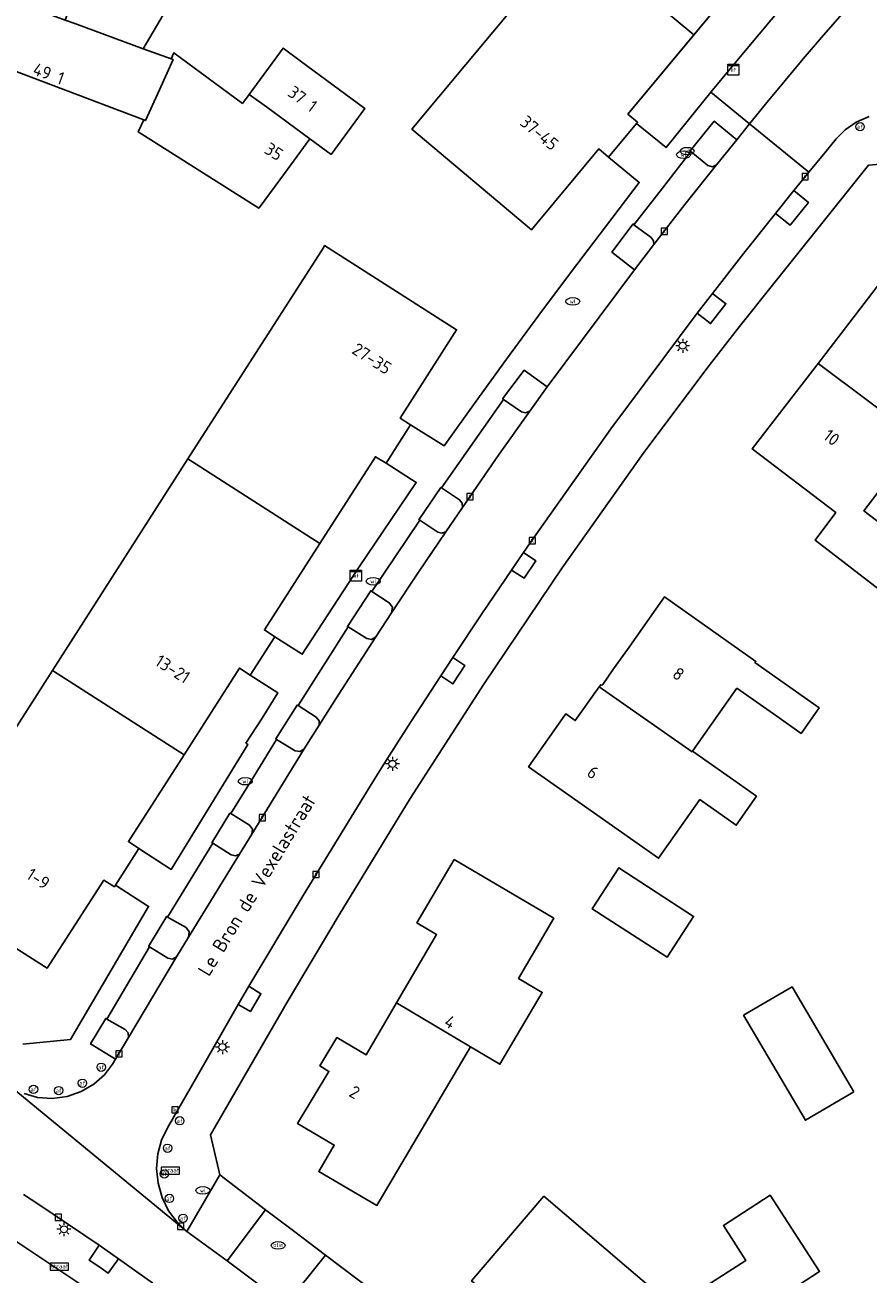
# Model space of a CAD drawing. Header units: metres. Extents: x 197147 to 199131, y 355511 to 356703.
# Tile 52 of 225: x 197610 to 197670, y 356080 to 356169. Entities that reach past the tile are written whole.
import ezdxf
from ezdxf.enums import TextEntityAlignment as Align

# ---------------------------------------------------------------- set-up
doc = ezdxf.new("R2010")
doc.units = ezdxf.units.M
for name, color, linetype in [('B-WE-GR-BEPLANTING_CULTUUR_BOSPLANTSOEN-GV', 252, 'GR-PLANTSOEN'), ('B-WE-GR-BEPLANTING_CULTUUR_HEESTERS-GV', 252, 'Continuous'), ('B-WE-IE-MEUBILAIR_WEGMEUBILAIR-GV', 252, 'Continuous'), ('B-WE-IE-MEUBILAIR_WEGMEUBILAIR-S', 252, 'Continuous'), ('B-WE-IE-TERREINAFSCHEIDING_KUNSTMATIG_MUUR-G', 252, 'IE-TERREINAFSCHEIDING-KUNSTMATIG-DICHT'), ('B-WE-KL-ET_LS_SR_KAST-S', 252, 'Continuous'), ('B-WE-OG-BEBOUWING-GV', 252, 'Continuous'), ('B-WE-OG-BEBOUWING_HUISNUMMER-T18', 252, 'Continuous'), ('B-WE-OG-BEBOUWING_STRAATNAAM-T35', 252, 'Continuous'), ('B-WE-OG-TERREIN_ERF-GV', 252, 'Continuous'), ('B-WE-RI-HWA_KOLK-S', 253, 'Continuous'), ('B-WE-RI-VWA_AFSCHEIDER-S', 253, 'Continuous'), ('B-WE-VH-ONVERHARD-GV', 253, 'Continuous'), ('B-WE-VH-VERHARDING_ASFALT-GV', 253, 'Continuous'), ('B-WE-VH-VERHARDING_BETONSTRAATSTEEN-GV', 253, 'Continuous'), ('B-WE-VH-VERHARDING_TEGEL-GV', 253, 'Continuous')]:
    doc.layers.add(name, color=color, linetype=linetype)
doc.styles.add('NLCS-ISO-M-T18', font='NLCS-ISO.ttf', dxfattribs={"height": 1.8})
doc.styles.add('NLCS-ISO-M200-T25', font='NLCS-ISO.ttf')
doc.linetypes.add('GR-PLANTSOEN', pattern='A,0,[179,NLCS.SHX,S=2,R=0,X=0,Y=0],-4', length=4)
doc.linetypes.add('IE-TERREINAFSCHEIDING-KUNSTMATIG-DICHT', pattern='A,8,-1,[82,NLCS.SHX,S=0.75,R=90,X=0,Y=0],-1', length=10)

# ---------------------------------------------------------------- blocks, each defined once
blk = doc.blocks.new('BGT-STRAATNAAMBORD-SO')
at = {"color": 0, "linetype": 'ByBlock', "lineweight": 18}
blk.add_lwpolyline([(-3.25, -1.25), (3.25, -1.25), (3.25, 1.25), (-3.25, 1.25)], close=True, dxfattribs=at)
at = {"color": 0, "linetype": 'ByBlock', "lineweight": 18, "style": 'NLCS-ISO-M-T18'}
blk.add_text('straat', height=1.5, dxfattribs=at).set_placement((0, 0.15), align=Align.MIDDLE_CENTER)
blk = doc.blocks.new('BGT-ELEKTRAKAST-SO')
at = {"color": 0, "linetype": 'ByBlock', "lineweight": 18}
for points in [[(-2, 2), (2, 2), (2, 1.68), (-2, 1.68)], [(-2, 1.52), (2, 1.52), (2, -2), (-2, -2)]]:
    blk.add_lwpolyline(points, close=True, dxfattribs=at)
at = {"color": 0, "linetype": 'ByBlock', "lineweight": 18, "style": 'NLCS-ISO-M-T18'}
blk.add_text('et', height=1.5, dxfattribs=at).set_placement((0, 0), align=Align.MIDDLE_CENTER)
blk = doc.blocks.new('BGT-AFSLUITPAAL-SO')
at = {"color": 0, "linetype": 'ByBlock', "lineweight": 18}
blk.add_circle((0, 0), 1.5, dxfattribs=at)
at = {"color": 0, "linetype": 'ByBlock', "lineweight": 18, "style": 'NLCS-ISO-M-T18'}
blk.add_text('af', height=1.5, dxfattribs=at).set_placement((0, 0), align=Align.MIDDLE_CENTER)
blk = doc.blocks.new('BGT-LICHTMAST-SO')
at = {"color": 0, "linetype": 'ByBlock', "lineweight": 18}
for points in [[(-1.25, 0), (-2, 0)], [(-1.41, 1.41), (-0.88, 0.88)], [(0, 2), (0, 1.25)], [(0.88, 0.88), (1.41, 1.41)], [(2, 0), (1.25, 0)], [(-1.41, -1.41), (-0.88, -0.88)], [(0, -1.25), (0, -2)], [(0.88, -0.88), (1.41, -1.41)]]:
    blk.add_lwpolyline(points, dxfattribs=at)
blk.add_circle((0, 0), 1, dxfattribs=at)
blk = doc.blocks.new('BGT-WATERLEIDINGPUT-SO')
at = {"color": 0, "linetype": 'ByBlock', "lineweight": 18}
blk.add_ellipse((0, 0), major_axis=(2.5, 0), ratio=0.54, dxfattribs=at)
at = {"color": 0, "linetype": 'ByBlock', "lineweight": 18, "style": 'NLCS-ISO-M-T18'}
blk.add_text('wl', height=1.5, dxfattribs=at).set_placement((0, 0), align=Align.MIDDLE_CENTER)
blk = doc.blocks.new('BGT-KOLK-SO')
at = {"color": 0, "linetype": 'ByBlock', "lineweight": 18}
blk.add_lwpolyline([(-0.045, -0.045), (0.045, -0.045), (0.045, 0.045), (-0.045, 0.045)], close=True, dxfattribs=at)
at = {"color": 0, "linetype": 'ByBlock', "lineweight": 18, "style": 'NLCS-ISO-M-T18'}
blk.add_text('k', height=0.06, dxfattribs=at).set_placement((0, 0), align=Align.MIDDLE_CENTER)
blk = doc.blocks.new('BGT-BENZINEPUT_OLIEPUT-SO')
at = {"color": 0, "linetype": 'ByBlock', "lineweight": 18}
blk.add_ellipse((0, 0), major_axis=(2.5, 0), ratio=0.54, dxfattribs=at)
at = {"color": 0, "linetype": 'ByBlock', "lineweight": 18, "style": 'NLCS-ISO-M-T18'}
blk.add_text('olie', height=1.5, dxfattribs=at).set_placement((0, 0.16), align=Align.MIDDLE_CENTER)

msp = doc.modelspace()

# ---------------------------------------------------------------- linework, layer by layer
at = {"layer": 'B-WE-GR-BEPLANTING_CULTUUR_BOSPLANTSOEN-GV', "flags": 128}
msp.add_lwpolyline([(197613.523, 356172.66), (197612.485, 356169.819), (197613.159, 356169.573), (197618.062, 356167.779), (197626.855, 356182.75), (197631.687, 356190.432), (197636.58, 356198.418), (197644.141, 356210.23), (197643.914, 356210.373), (197635.914, 356197.654), (197634.401, 356195.445), (197632.999, 356193.228), (197619.599, 356180.705), (197613.523, 356172.66)], dxfattribs=at)
at = {"layer": 'B-WE-GR-BEPLANTING_CULTUUR_HEESTERS-GV', "flags": 128}
for points in [[(197657.248, 356160.415), (197658.467, 356159.434), (197658.784, 356159.334), (197659.085, 356159.473), (197660.533, 356161.27), (197658.918, 356162.59), (197657.185, 356160.474), (197657.248, 356160.415)], [(197653.202, 356151.963), (197654.586, 356153.762), (197654.569, 356154.04), (197654.404, 356154.264), (197653.176, 356155.185), (197653.125, 356155.247), (197651.596, 356153.214), (197653.202, 356151.963)], [(197623.534, 356087.192), (197621.188, 356083.157), (197624.059, 356081.038), (197626.82, 356084.705), (197623.534, 356087.192)], [(197631.589, 356075.221), (197634.61, 356078.81), (197631.11, 356081.459), (197628.228, 356077.864), (197631.589, 356075.221)]]:
    msp.add_lwpolyline(points, dxfattribs=at)
at = {"layer": 'B-WE-IE-MEUBILAIR_WEGMEUBILAIR-GV', "flags": 128}
for points in [[(197660.533, 356161.27), (197658.918, 356162.59), (197657.185, 356160.474), (197657.248, 356160.415), (197658.467, 356159.434), (197658.784, 356159.334), (197659.085, 356159.473), (197660.533, 356161.27)], [(197653.176, 356155.185), (197653.125, 356155.247), (197651.596, 356153.214), (197653.202, 356151.963), (197654.586, 356153.762), (197654.569, 356154.04), (197654.404, 356154.264), (197653.176, 356155.185)], [(197658.794, 356150.277), (197657.7, 356148.855), (197658.659, 356148.113), (197659.754, 356149.534), (197658.794, 356150.277)], [(197646.965, 356143.586), (197645.312, 356144.775), (197643.78, 356142.739), (197643.831, 356142.688), (197645.123, 356141.806), (197645.426, 356141.724), (197645.714, 356141.848), (197646.965, 356143.586)], [(197639.407, 356136.359), (197639.367, 356136.392), (197637.791, 356134.08), (197637.846, 356134.039), (197639.134, 356133.19), (197639.429, 356133.108), (197639.716, 356133.214), (197640.906, 356134.964), (197640.894, 356135.27), (197640.704, 356135.509), (197639.407, 356136.359)], [(197644.403, 356130.472), (197645.31, 356129.885), (197646.142, 356131.134), (197645.266, 356131.733), (197644.403, 356130.472)], [(197632.724, 356126.403), (197634.053, 356125.58), (197634.406, 356125.516), (197634.708, 356125.71), (197635.83, 356127.413), (197635.901, 356127.81), (197635.672, 356128.142), (197634.417, 356128.943), (197634.348, 356129.002), (197632.676, 356126.433), (197632.724, 356126.403)], [(197639.354, 356122.916), (197640.222, 356122.331), (197641.076, 356123.64), (197640.213, 356124.223), (197639.354, 356122.916)], [(197630.653, 356119.372), (197630.646, 356119.698), (197630.442, 356119.952), (197629.144, 356120.777), (197629.072, 356120.813), (197627.542, 356118.412), (197627.605, 356118.358), (197628.926, 356117.55), (197629.281, 356117.488), (197629.583, 356117.684), (197630.653, 356119.372)], [(197624.963, 356110.156), (197625.834, 356111.574), (197625.886, 356111.934), (197625.672, 356112.228), (197624.34, 356113.054), (197624.262, 356113.071), (197622.984, 356110.966), (197623.052, 356110.925), (197624.353, 356110.098), (197624.668, 356110.022), (197624.963, 356110.156)], [(197619.81, 356105.652), (197619.762, 356105.702), (197618.452, 356103.547), (197618.516, 356103.509), (197619.82, 356102.706), (197620.151, 356102.639), (197620.447, 356102.803), (197621.314, 356104.213), (197621.36, 356104.591), (197621.128, 356104.892), (197619.81, 356105.652)], [(197625.626, 356100.705), (197624.866, 356099.396), (197625.737, 356098.882), (197626.489, 356100.161), (197625.626, 356100.705)], [(197616.075, 356095.472), (197617.001, 356097.024), (197616.98, 356097.353), (197616.762, 356097.601), (197615.451, 356098.35), (197615.386, 356098.391), (197614.294, 356096.572), (197616.075, 356095.472)], [(197616.302, 356081.192), (197614.91, 356082.159), (197614.191, 356081.099), (197614.877, 356080.638), (197615.555, 356080.158), (197616.302, 356081.192)]]:
    msp.add_lwpolyline(points, dxfattribs=at)
at = {"layer": 'B-WE-IE-TERREINAFSCHEIDING_KUNSTMATIG_MUUR-G', "ltscale": 0.2, "flags": 128}
for points in [[(197628.371, 356099.565), (197622.881, 356090.076), (197623.534, 356087.192)], [(197623.534, 356087.192), (197626.82, 356084.705)], [(197626.82, 356084.705), (197628.814, 356083.197)], [(197628.814, 356083.197), (197631.11, 356081.459)], [(197631.11, 356081.459), (197634.61, 356078.81)]]:
    msp.add_lwpolyline(points, dxfattribs=at)
at = {"layer": 'B-WE-OG-BEBOUWING-GV', "flags": 128}
for points in [[(197657.463, 356168.775), (197662.181, 356174.446), (197662.864, 356173.847), (197662.908, 356173.9), (197664.915, 356176.311), (197664.954, 356176.357), (197664.27, 356176.929), (197669.053, 356182.708), (197660.497, 356189.89), (197648.868, 356175.94), (197657.463, 356168.775)], [(197648.868, 356175.94), (197637.276, 356162.034), (197645.836, 356154.819), (197650.653, 356160.608), (197651.353, 356160.021), (197651.36, 356160.03), (197653.358, 356162.432), (197653.429, 356162.518), (197652.745, 356163.104), (197657.463, 356168.775)], [(197620.06, 356167.048), (197618.062, 356167.779), (197613.159, 356169.573), (197612.485, 356169.819), (197611.829, 356170.059), (197609.249, 356171.003), (197607.856, 356167.424), (197607.573, 356166.679), (197618.099, 356162.683)], [(197626.879, 356163.633), (197629.992, 356161.335), (197631.505, 356160.219), (197633.924, 356163.496), (197629.298, 356166.91), (197628.076, 356167.812), (197625.634, 356164.503), (197626.879, 356163.633)], [(197625.634, 356164.503), (197625.166, 356163.87), (197620.257, 356167.487), (197620.06, 356167.048), (197620.196, 356166.998), (197619.101, 356164.584), (197618.219, 356162.638), (197618.099, 356162.683), (197617.712, 356161.822), (197626.329, 356156.371), (197626.42, 356156.494), (197628.161, 356158.853), (197629.992, 356161.335)], [(197630.703, 356132.387), (197634.671, 356138.581), (197635.448, 356138.122), (197637.196, 356140.861), (197636.45, 356141.348), (197640.481, 356147.666), (197631.039, 356153.69), (197630.974, 356153.589), (197621.267, 356138.428)], [(197673.561, 356139.865), (197678.198, 356145.93), (197671.05, 356151.396), (197666.345, 356145.268), (197673.561, 356139.865)], [(197666.345, 356145.268), (197661.643, 356139.144), (197667.617, 356134.589), (197666.15, 356132.61), (197671.031, 356128.852), (197673.345, 356131.878), (197669.628, 356134.721), (197673.561, 356139.865)], [(197620.985, 356117.254), (197624.961, 356123.463), (197625.711, 356122.96), (197627.48, 356125.701), (197626.734, 356126.192), (197630.703, 356132.387), (197621.267, 356138.428), (197611.57, 356123.282)], [(197652.706, 356124.804), (197651.722, 356123.406), (197650.941, 356122.297), (197650.895, 356122.232), (197650.803, 356122.273), (197650.693, 356122.119), (197657.34, 356117.472), (197657.371, 356117.516), (197660.544, 356122.021), (197663.39, 356120.016), (197665.131, 356118.79), (197666.42, 356120.622), (197661.834, 356123.852), (197661.897, 356123.942), (197655.348, 356128.554), (197652.706, 356124.804)], [(197617.756, 356110.562), (197617.008, 356111.045), (197620.985, 356117.254), (197611.57, 356123.282), (197601.776, 356107.985), (197611.184, 356101.981), (197615.239, 356108.279), (197616.005, 356107.814), (197616.081, 356107.933), (197617.756, 356110.562)], [(197650.693, 356122.119), (197648.973, 356119.703), (197648.295, 356120.178), (197648.23, 356120.085), (197645.633, 356116.403), (197654.934, 356109.852), (197657.893, 356114.054), (197660.493, 356112.223), (197661.95, 356114.291), (197660.31, 356115.446), (197657.371, 356117.516)], [(197636.196, 356099.517), (197641.491, 356096.352), (197643.584, 356095.118), (197646.616, 356100.261), (197644.917, 356101.263), (197647.448, 356105.567), (197640.312, 356109.762), (197637.643, 356105.225), (197639.056, 356104.393), (197636.196, 356099.517)], [(197650.194, 356106.235), (197655.545, 356102.771), (197657.444, 356105.696), (197652.094, 356109.171), (197650.194, 356106.235)], [(197668.913, 356093.147), (197664.492, 356100.66), (197661.019, 356098.617), (197665.44, 356091.104), (197668.913, 356093.147)], [(197636.196, 356099.517), (197634.005, 356095.781), (197631.908, 356097.028), (197630.709, 356094.997), (197631.349, 356094.607), (197629.113, 356090.871), (197631.734, 356089.331), (197630.623, 356087.441), (197634.778, 356085.01), (197641.491, 356096.352)], [(197657.391, 356078.643), (197656.005, 356077.754), (197652.647, 356080.621), (197646.735, 356085.67), (197641.559, 356079.609), (197650.563, 356071.899), (197651.911, 356072.778), (197654.95, 356068.071), (197661.905, 356072.579), (197659.567, 356076.185), (197662.983, 356078.291), (197663.109, 356078.127), (197666.45, 356080.286), (197662.927, 356085.737), (197659.576, 356083.571), (197661.188, 356081.076), (197657.391, 356078.643)]]:
    msp.add_lwpolyline(points, dxfattribs=at)
at = {"layer": 'B-WE-OG-TERREIN_ERF-GV', "flags": 128}
for points in [[(197626.855, 356182.75), (197618.062, 356167.779), (197620.06, 356167.048), (197620.257, 356167.487), (197625.166, 356163.87), (197625.634, 356164.503), (197628.076, 356167.812), (197629.298, 356166.91), (197633.924, 356163.496), (197631.505, 356160.219), (197629.992, 356161.335), (197628.161, 356158.853), (197626.42, 356156.494), (197626.329, 356156.371), (197617.712, 356161.822), (197618.099, 356162.683), (197607.573, 356166.679)], [(197601.776, 356107.985), (197611.57, 356123.282), (197621.267, 356138.428), (197630.974, 356153.589), (197631.039, 356153.69), (197640.481, 356147.666), (197636.45, 356141.348), (197637.196, 356140.861), (197639.59, 356139.355), (197641.809, 356142.467), (197644.052, 356145.561), (197646.374, 356148.708), (197648.717, 356151.839), (197651.129, 356155.031), (197653.558, 356158.211), (197651.36, 356160.03), (197651.353, 356160.021), (197650.653, 356160.608), (197645.836, 356154.819), (197637.276, 356162.034), (197648.868, 356175.94)], [(197664.955, 356172.201), (197662.908, 356173.9), (197662.864, 356173.847), (197662.181, 356174.446), (197652.745, 356163.104), (197653.429, 356162.518), (197653.358, 356162.432), (197655.474, 356160.711), (197658.685, 356164.665), (197660.17, 356166.493), (197664.955, 356172.201)], [(197672.756, 356159.694), (197669.952, 356159.446), (197663.076, 356150.87), (197660.716, 356147.896), (197658.384, 356144.899), (197653.832, 356138.822), (197648.032, 356130.637), (197642.427, 356122.318), (197637.16, 356114.125), (197632.075, 356105.819), (197628.371, 356099.565), (197622.881, 356090.076), (197623.534, 356087.192), (197626.82, 356084.705), (197628.814, 356083.197), (197631.11, 356081.459), (197634.61, 356078.81)], [(197673.561, 356139.865), (197669.628, 356134.721), (197673.345, 356131.878), (197671.031, 356128.852), (197666.15, 356132.61), (197667.617, 356134.589), (197661.643, 356139.144), (197666.345, 356145.268), (197671.05, 356151.396), (197678.198, 356145.93), (197673.561, 356139.865)], [(197635.448, 356138.122), (197634.671, 356138.581), (197630.703, 356132.387), (197626.734, 356126.192), (197627.48, 356125.701), (197629.446, 356124.452), (197633.473, 356130.635), (197637.602, 356136.751), (197635.448, 356138.122)], [(197657.371, 356117.516), (197660.31, 356115.446), (197661.95, 356114.291), (197660.493, 356112.223), (197657.893, 356114.054), (197654.934, 356109.852), (197645.633, 356116.403), (197648.23, 356120.085), (197648.295, 356120.178), (197648.973, 356119.703), (197650.693, 356122.119), (197650.803, 356122.273), (197650.895, 356122.232), (197650.941, 356122.297), (197651.722, 356123.406), (197652.706, 356124.804), (197655.348, 356128.554), (197661.897, 356123.942), (197661.834, 356123.852), (197666.42, 356120.622), (197665.131, 356118.79), (197663.39, 356120.016), (197660.544, 356122.021), (197657.371, 356117.516)], [(197617.756, 356110.562), (197620.068, 356109.051), (197625.548, 356118.001), (197625.415, 356118.097), (197626.565, 356119.891), (197627.692, 356121.696), (197625.711, 356122.96), (197624.961, 356123.463), (197620.985, 356117.254), (197617.008, 356111.045), (197617.756, 356110.562)], [(197636.196, 356099.517), (197639.056, 356104.393), (197637.643, 356105.225), (197640.312, 356109.762), (197647.448, 356105.567), (197644.917, 356101.263), (197646.616, 356100.261), (197643.584, 356095.118), (197641.491, 356096.352), (197634.778, 356085.01), (197630.623, 356087.441), (197631.734, 356089.331), (197629.113, 356090.871), (197631.349, 356094.607), (197630.709, 356094.997), (197631.908, 356097.028), (197634.005, 356095.781), (197636.196, 356099.517)], [(197652.094, 356109.171), (197657.444, 356105.696), (197655.545, 356102.771), (197650.194, 356106.235), (197652.094, 356109.171)], [(197609.453, 356096.554), (197612.867, 356096.892), (197618.448, 356106.409), (197616.081, 356107.933), (197616.005, 356107.814), (197615.239, 356108.279), (197611.184, 356101.981), (197601.776, 356107.985)], [(197668.913, 356093.147), (197665.44, 356091.104), (197661.019, 356098.617), (197664.492, 356100.66), (197668.913, 356093.147)], [(197652.647, 356080.621), (197656.005, 356077.754), (197657.391, 356078.643), (197661.188, 356081.076), (197659.576, 356083.571), (197662.927, 356085.737), (197666.45, 356080.286), (197663.109, 356078.127), (197662.983, 356078.291), (197659.567, 356076.185), (197661.905, 356072.579), (197654.95, 356068.071), (197651.911, 356072.778), (197650.563, 356071.899), (197641.559, 356079.609), (197646.735, 356085.67), (197652.647, 356080.621)], [(197604.955, 356018.89), (197611.84, 356025.207), (197626.242, 356038.541), (197628.86, 356040.91), (197631.529, 356043.22), (197642.01, 356052.044), (197643.176, 356055.668), (197640.587, 356058.038), (197635.648, 356062.354), (197630.627, 356066.576), (197625.529, 356070.704), (197620.354, 356074.734), (197620.261, 356074.608), (197613.234, 356079.597), (197606.056, 356084.365)]]:
    msp.add_lwpolyline(points, dxfattribs=at)
at = {"layer": 'B-WE-VH-ONVERHARD-GV', "flags": 128}
for points in [[(197664.612, 356157.625), (197663.29, 356155.984), (197664.34, 356155.145), (197665.663, 356156.768), (197664.612, 356157.625)], [(197657.7, 356148.855), (197658.659, 356148.113), (197659.754, 356149.534), (197658.794, 356150.277), (197657.7, 356148.855)], [(197643.831, 356142.688), (197645.123, 356141.806), (197645.426, 356141.724), (197645.714, 356141.848), (197646.965, 356143.586), (197645.312, 356144.775), (197643.78, 356142.739), (197643.831, 356142.688)], [(197637.846, 356134.039), (197639.134, 356133.19), (197639.429, 356133.108), (197639.716, 356133.214), (197640.906, 356134.964), (197640.894, 356135.27), (197640.704, 356135.509), (197639.407, 356136.359), (197639.367, 356136.392), (197637.791, 356134.08), (197637.846, 356134.039)], [(197645.266, 356131.733), (197644.403, 356130.472), (197645.31, 356129.885), (197646.142, 356131.134), (197645.266, 356131.733)], [(197632.724, 356126.403), (197634.053, 356125.58), (197634.406, 356125.516), (197634.708, 356125.71), (197635.83, 356127.413), (197635.901, 356127.81), (197635.672, 356128.142), (197634.417, 356128.943), (197634.348, 356129.002), (197632.676, 356126.433), (197632.724, 356126.403)], [(197639.354, 356122.916), (197640.222, 356122.331), (197641.076, 356123.64), (197640.213, 356124.223), (197639.354, 356122.916)], [(197627.605, 356118.358), (197628.926, 356117.55), (197629.281, 356117.488), (197629.583, 356117.684), (197630.653, 356119.372), (197630.646, 356119.698), (197630.442, 356119.952), (197629.144, 356120.777), (197629.072, 356120.813), (197627.542, 356118.412), (197627.605, 356118.358)], [(197623.052, 356110.925), (197624.353, 356110.098), (197624.668, 356110.022), (197624.963, 356110.156), (197625.834, 356111.574), (197625.886, 356111.934), (197625.672, 356112.228), (197624.34, 356113.054), (197624.262, 356113.071), (197622.984, 356110.966), (197623.052, 356110.925)], [(197618.516, 356103.509), (197619.82, 356102.706), (197620.151, 356102.639), (197620.447, 356102.803), (197621.314, 356104.213), (197621.36, 356104.591), (197621.128, 356104.892), (197619.81, 356105.652), (197619.762, 356105.702), (197618.452, 356103.547), (197618.516, 356103.509)], [(197624.866, 356099.396), (197625.737, 356098.882), (197626.489, 356100.161), (197625.626, 356100.705), (197624.866, 356099.396)], [(197617.001, 356097.024), (197616.98, 356097.353), (197616.762, 356097.601), (197615.451, 356098.35), (197615.386, 356098.391), (197614.294, 356096.572), (197616.075, 356095.472), (197617.001, 356097.024)], [(197614.91, 356082.159), (197614.191, 356081.099), (197614.877, 356080.638), (197615.555, 356080.158), (197616.302, 356081.192), (197614.91, 356082.159)]]:
    msp.add_lwpolyline(points, dxfattribs=at)
at = {"layer": 'B-WE-VH-VERHARDING_ASFALT-GV', "flags": 128}
for points in [[(197608.683, 356093.437), (197621.188, 356083.157), (197620.487, 356083.824), (197619.881, 356084.638), (197619.414, 356085.577), (197619.121, 356086.602), (197619.021, 356087.663), (197619.113, 356088.708), (197619.381, 356089.686), (197619.791, 356090.563), (197620.797, 356092.315), (197621.411, 356093.383), (197624.866, 356099.396), (197625.626, 356100.705), (197629.505, 356107.191), (197634.298, 356115.021), (197635.113, 356116.318), (197637.22, 356119.626), (197639.354, 356122.916), (197640.213, 356124.223), (197642.296, 356127.355), (197644.403, 356130.472), (197645.266, 356131.733), (197645.739, 356132.421), (197651.519, 356140.581), (197657.7, 356148.855), (197658.794, 356150.277), (197661.029, 356153.141), (197663.29, 356155.984), (197664.612, 356157.625), (197665.683, 356158.95), (197661.449, 356162.408), (197660.533, 356161.27), (197659.085, 356159.473), (197656.822, 356156.628), (197654.586, 356153.762), (197653.202, 356151.963), (197646.965, 356143.586), (197645.714, 356141.848), (197643.539, 356138.776), (197640.906, 356134.964), (197639.716, 356133.214), (197637.765, 356130.319), (197635.83, 356127.413), (197634.708, 356125.71), (197633.266, 356123.487), (197631.84, 356121.254), (197630.653, 356119.372), (197629.583, 356117.684), (197625.834, 356111.574), (197624.963, 356110.156), (197621.314, 356104.213), (197620.447, 356102.803)], [(197620.447, 356102.803), (197617.001, 356097.024), (197616.075, 356095.472), (197615.866, 356095.122), (197615.288, 356094.365), (197614.537, 356093.69), (197613.634, 356093.155), (197612.62, 356092.805), (197611.557, 356092.668), (197610.51, 356092.746), (197609.538, 356093.016)], [(197609.499, 356085.798), (197610.515, 356085.129), (197612.72, 356083.655), (197614.91, 356082.159), (197616.302, 356081.192), (197618.761, 356079.452)], [(197626.061, 356079.541), (197624.059, 356081.038), (197621.188, 356083.157)]]:
    msp.add_lwpolyline(points, dxfattribs=at)
at = {"layer": 'B-WE-VH-VERHARDING_BETONSTRAATSTEEN-GV', "flags": 128}
for points in [[(197669.402, 356171.832), (197666.589, 356168.577), (197665.29, 356167.048), (197664.001, 356165.511), (197662.595, 356163.811), (197661.449, 356162.408), (197665.683, 356158.95), (197666.822, 356160.338), (197667.641, 356161.336), (197668.281, 356161.984), (197669.078, 356162.53), (197670.006, 356162.923)], [(197653.176, 356155.185), (197654.404, 356154.264), (197654.569, 356154.04), (197654.586, 356153.762), (197656.822, 356156.628), (197659.085, 356159.473), (197658.784, 356159.334), (197658.467, 356159.434), (197657.248, 356160.415), (197655.209, 356157.805), (197653.176, 356155.185)], [(197640.906, 356134.964), (197643.539, 356138.776), (197645.714, 356141.848), (197645.426, 356141.724), (197645.123, 356141.806), (197643.831, 356142.688), (197639.407, 356136.359), (197640.704, 356135.509), (197640.894, 356135.27), (197640.906, 356134.964)], [(197639.716, 356133.214), (197639.429, 356133.108), (197639.134, 356133.19), (197637.846, 356134.039), (197634.417, 356128.943), (197635.672, 356128.142), (197635.901, 356127.81), (197635.83, 356127.413), (197637.765, 356130.319), (197639.716, 356133.214)], [(197634.708, 356125.71), (197634.406, 356125.516), (197634.053, 356125.58), (197632.724, 356126.403), (197629.144, 356120.777), (197630.442, 356119.952), (197630.646, 356119.698), (197630.653, 356119.372), (197631.84, 356121.254), (197633.266, 356123.487), (197634.708, 356125.71)], [(197629.583, 356117.684), (197629.281, 356117.488), (197628.926, 356117.55), (197627.605, 356118.358), (197625.966, 356115.706), (197624.34, 356113.054), (197625.672, 356112.228), (197625.886, 356111.934), (197625.834, 356111.574), (197629.583, 356117.684)], [(197623.052, 356110.925), (197619.81, 356105.652), (197621.128, 356104.892), (197621.36, 356104.591), (197621.314, 356104.213), (197624.963, 356110.156), (197624.668, 356110.022), (197624.353, 356110.098), (197623.052, 356110.925)], [(197615.451, 356098.35), (197616.762, 356097.601), (197616.98, 356097.353), (197617.001, 356097.024), (197620.447, 356102.803), (197620.151, 356102.639), (197619.82, 356102.706), (197618.516, 356103.509), (197615.451, 356098.35)], [(197628.228, 356077.864), (197631.11, 356081.459), (197628.814, 356083.197), (197626.82, 356084.705), (197624.059, 356081.038), (197626.061, 356079.541), (197628.228, 356077.864)]]:
    msp.add_lwpolyline(points, dxfattribs=at)
at = {"layer": 'B-WE-VH-VERHARDING_TEGEL-GV', "flags": 128}
for points in [[(197673.76, 356181.878), (197670.381, 356178.239), (197667.088, 356174.523), (197664.955, 356172.201), (197660.17, 356166.493), (197658.685, 356164.665)], [(197661.449, 356162.408), (197662.595, 356163.811), (197664.001, 356165.511), (197665.29, 356167.048), (197666.589, 356168.577), (197669.402, 356171.832)], [(197609.538, 356093.016), (197610.51, 356092.746), (197611.557, 356092.668), (197612.62, 356092.805), (197613.634, 356093.155), (197614.537, 356093.69), (197615.288, 356094.365), (197615.866, 356095.122), (197616.075, 356095.472), (197614.294, 356096.572), (197615.386, 356098.391), (197615.451, 356098.35), (197618.516, 356103.509), (197618.452, 356103.547), (197619.762, 356105.702), (197619.81, 356105.652), (197623.052, 356110.925), (197622.984, 356110.966), (197624.262, 356113.071), (197624.34, 356113.054), (197625.966, 356115.706), (197627.605, 356118.358), (197627.542, 356118.412), (197629.072, 356120.813), (197629.144, 356120.777), (197632.724, 356126.403), (197632.676, 356126.433), (197634.348, 356129.002), (197634.417, 356128.943), (197637.846, 356134.039), (197637.791, 356134.08), (197639.367, 356136.392), (197639.407, 356136.359), (197643.831, 356142.688), (197643.78, 356142.739), (197645.312, 356144.775), (197646.965, 356143.586), (197653.202, 356151.963), (197651.596, 356153.214), (197653.125, 356155.247), (197653.176, 356155.185), (197655.209, 356157.805), (197657.248, 356160.415), (197657.185, 356160.474), (197658.918, 356162.59), (197660.533, 356161.27), (197661.449, 356162.408), (197658.685, 356164.665), (197655.474, 356160.711), (197653.358, 356162.432), (197651.36, 356160.03), (197653.558, 356158.211), (197651.129, 356155.031), (197648.717, 356151.839), (197646.374, 356148.708), (197644.052, 356145.561), (197641.809, 356142.467), (197639.59, 356139.355), (197637.196, 356140.861), (197635.448, 356138.122), (197637.602, 356136.751), (197633.473, 356130.635), (197629.446, 356124.452), (197627.48, 356125.701), (197625.711, 356122.96), (197627.692, 356121.696), (197626.565, 356119.891), (197625.415, 356118.097), (197625.548, 356118.001), (197620.068, 356109.051), (197617.756, 356110.562), (197616.081, 356107.933), (197618.448, 356106.409), (197612.867, 356096.892), (197609.453, 356096.554)], [(197670.006, 356162.923), (197669.078, 356162.53), (197668.281, 356161.984), (197667.641, 356161.336), (197666.822, 356160.338), (197665.683, 356158.95), (197664.612, 356157.625), (197665.663, 356156.768), (197664.34, 356155.145), (197663.29, 356155.984), (197661.029, 356153.141), (197658.794, 356150.277), (197659.754, 356149.534), (197658.659, 356148.113), (197657.7, 356148.855), (197651.519, 356140.581), (197645.739, 356132.421), (197645.266, 356131.733), (197646.142, 356131.134), (197645.31, 356129.885), (197644.403, 356130.472), (197642.296, 356127.355), (197640.213, 356124.223), (197641.076, 356123.64), (197640.222, 356122.331), (197639.354, 356122.916), (197637.22, 356119.626), (197635.113, 356116.318), (197634.298, 356115.021), (197629.505, 356107.191), (197625.626, 356100.705), (197626.489, 356100.161), (197625.737, 356098.882), (197624.866, 356099.396), (197621.411, 356093.383), (197620.797, 356092.315), (197619.791, 356090.563), (197619.381, 356089.686), (197619.113, 356088.708), (197619.021, 356087.663), (197619.121, 356086.602), (197619.414, 356085.577), (197619.881, 356084.638), (197620.487, 356083.824), (197621.188, 356083.157), (197623.534, 356087.192), (197622.881, 356090.076), (197628.371, 356099.565), (197632.075, 356105.819), (197637.16, 356114.125), (197642.427, 356122.318), (197648.032, 356130.637), (197653.832, 356138.822), (197658.384, 356144.899), (197660.716, 356147.896), (197663.076, 356150.87), (197669.952, 356159.446), (197672.756, 356159.694)], [(197618.761, 356079.452), (197616.302, 356081.192), (197615.555, 356080.158), (197614.877, 356080.638), (197614.191, 356081.099), (197614.91, 356082.159), (197612.72, 356083.655), (197610.515, 356085.129), (197609.499, 356085.798)], [(197606.056, 356084.365), (197613.234, 356079.597)]]:
    msp.add_lwpolyline(points, dxfattribs=at)

# ---------------------------------------------------------------- block references
at = {"layer": 'B-WE-IE-MEUBILAIR_WEGMEUBILAIR-S'}
for name, p, xscale, yscale, zscale in [('BGT-AFSLUITPAAL-SO', (197669.354, 356162.204), 0.2, 0.2, 0.2), ('BGT-WATERLEIDINGPUT-SO', (197656.978, 356160.453), 0.2, 0.2, 0.2), ('BGT-WATERLEIDINGPUT-SO', (197656.717, 356160.194), 0.2, 0.2, 0.2), ('BGT-WATERLEIDINGPUT-SO', (197648.796, 356149.702), 0.2, 0.2, 0.2), ('BGT-LICHTMAST-SO', (197656.66, 356146.527), 0.25, 0.25, 0.25), ('BGT-WATERLEIDINGPUT-SO', (197634.521, 356129.675), 0.2, 0.2, 0.2), ('BGT-LICHTMAST-SO', (197635.896, 356116.611), 0.25, 0.25, 0.25), ('BGT-WATERLEIDINGPUT-SO', (197625.368, 356115.369), 0.2, 0.2, 0.2), ('BGT-LICHTMAST-SO', (197623.733, 356096.342), 0.25, 0.25, 0.25), ('BGT-AFSLUITPAAL-SO', (197615.061, 356094.9), 0.2, 0.2, 0.2), ('BGT-AFSLUITPAAL-SO', (197610.212, 356093.319), 0.2, 0.2, 0.2), ('BGT-AFSLUITPAAL-SO', (197612.015, 356093.233), 0.2, 0.2, 0.2), ('BGT-AFSLUITPAAL-SO', (197613.712, 356093.753), 0.2, 0.2, 0.2), ('BGT-AFSLUITPAAL-SO', (197620.674, 356091.07), 0.2, 0.2, 0.2), ('BGT-AFSLUITPAAL-SO', (197619.804, 356089.106), 0.2, 0.2, 0.2), ('BGT-AFSLUITPAAL-SO', (197619.572, 356087.271), 0.2, 0.2, 0.2), ('BGT-STRAATNAAMBORD-SO', (197620.006, 356087.497), 0.2, 0.2, 0.2), ('BGT-WATERLEIDINGPUT-SO', (197622.335, 356086.09), 0.2, 0.2, 0.2), ('BGT-AFSLUITPAAL-SO', (197619.937, 356085.513), 0.2, 0.2, 0.2), ('BGT-LICHTMAST-SO', (197612.392, 356083.306), 0.25, 0.25, 0.25), ('BGT-AFSLUITPAAL-SO', (197620.916, 356084.096), 0.2, 0.2, 0.2), ('BGT-STRAATNAAMBORD-SO', (197612.065, 356080.635), 0.2, 0.2, 0.2)]:
    msp.add_blockref(name, p, dxfattribs=dict(at, xscale=xscale, yscale=yscale, zscale=zscale))
at = {"layer": 'B-WE-KL-ET_LS_SR_KAST-S', "xscale": 0.2, "yscale": 0.2, "zscale": 0.2}
for p in [(197660.285, 356166.285), (197633.281, 356130.071)]:
    msp.add_blockref('BGT-ELEKTRAKAST-SO', p, dxfattribs=at)
at = {"layer": 'B-WE-RI-HWA_KOLK-S', "xscale": 5, "yscale": 5, "zscale": 5}
for p in [(197665.425, 356158.622), (197655.351, 356154.705), (197641.449, 356135.725), (197645.904, 356132.586), (197626.585, 356112.764), (197630.431, 356108.692), (197616.326, 356095.86), (197620.335, 356091.855), (197612, 356084.155), (197620.748, 356083.517)]:
    msp.add_blockref('BGT-KOLK-SO', p, dxfattribs=at)
at = {"layer": 'B-WE-RI-VWA_AFSCHEIDER-S', "xscale": 0.2, "yscale": 0.2, "zscale": 0.2}
msp.add_blockref('BGT-BENZINEPUT_OLIEPUT-SO', (197627.722, 356082.157), dxfattribs=at)

# ---------------------------------------------------------------- texts
at = {"layer": 'B-WE-OG-BEBOUWING_HUISNUMMER-T18', "char_height": 0.9, "attachment_point": 5, "style": 'NLCS-ISO-M200-T25'}
for s, insert, rotation in [('49 1', (197611.301, 356165.993), 339.9), ('37 1', (197629.464, 356164.189), 323.6), ('37-45', (197646.406, 356161.758), 320.2), ('35', (197627.411, 356160.42), 327.7), ('27-35', (197634.423, 356145.608), 327.5), ('10', (197667.315, 356139.963), 322.5), ('13-21', (197620.17, 356123.399), 327.4), ('8', (197656.36, 356123.046), 324.8), ('6', (197650.24, 356115.995), 324.8), ('1-9', (197610.553, 356108.389), 327.2), ('4', (197640.023, 356098.135), 329.6), ('2', (197633.192, 356093.114), 329.6)]:
    msp.add_mtext(s, dxfattribs=dict(at, insert=insert, rotation=rotation))
at = {"layer": 'B-WE-OG-BEBOUWING_STRAATNAAM-T35', "insert": (197626.19, 356107.932), "char_height": 1, "attachment_point": 5, "rotation": 58.7, "style": 'NLCS-ISO-M200-T25'}
msp.add_mtext('Le Bron de Vexelastraat', dxfattribs=at)

doc.saveas('drawing.dxf')
